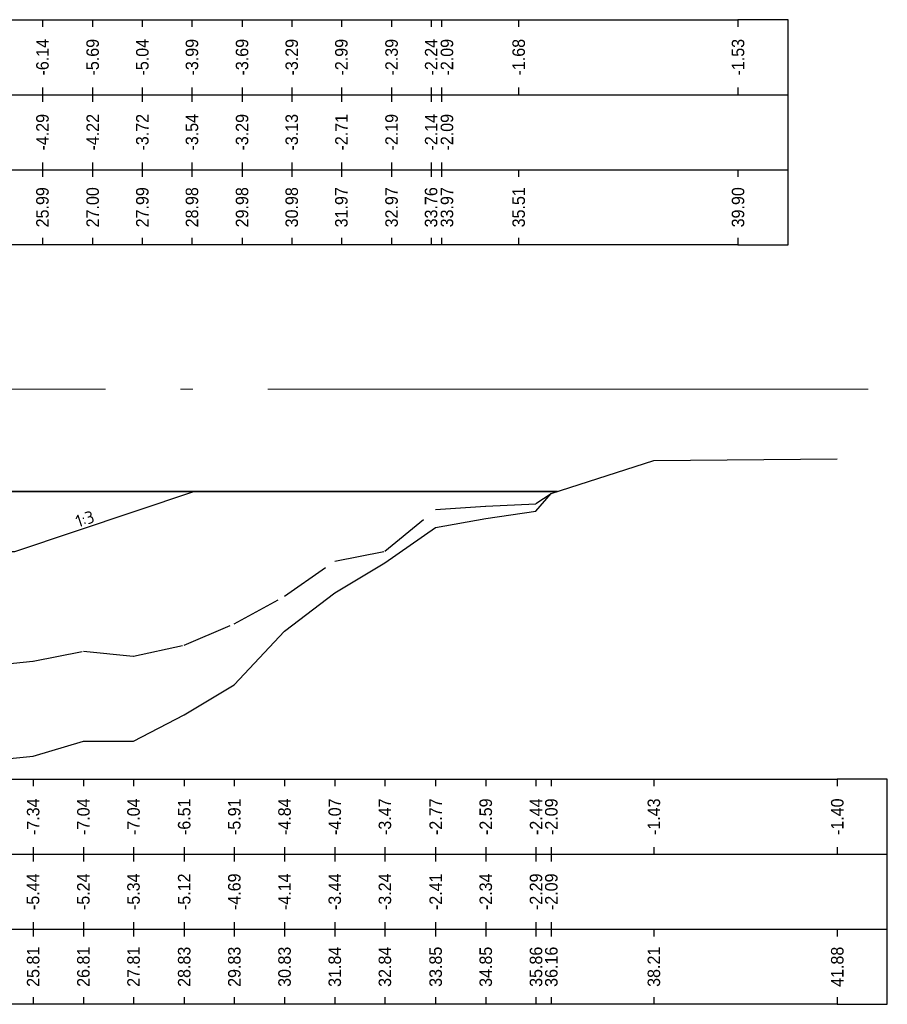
# Model space of a CAD drawing. Header units: metres. Extents: x 163463 to 198797, y 577287 to 592106.
# Tile 38 of 63: x 198213 to 198231, y 581764 to 581784. Entities that reach past the tile are written whole.
import ezdxf
from ezdxf.enums import TextEntityAlignment as Align

# ---------------------------------------------------------------- set-up
doc = ezdxf.new("R2010")
doc.units = ezdxf.units.M
doc.linetypes.add('AL-NAP_LIJN', pattern=[15.25, 12, -1.5, 0.25, -1.5])
doc.linetypes.add('MODDERLIJN', pattern=[2, 1, -1])
for name, color, linetype in [('0932-PRL_MODDERLIJN', 8, 'MODDERLIJN'), ('0950-PRL_MAAIVELD', 8, 'Continuous'), ('0971-PRO_BALKLIJN', 1, 'Continuous'), ('0973-PRO_PARAMETERS', 1, 'Continuous'), ('0974-PRO_AFSTAND', 1, 'Continuous'), ('0975-PRO_HOOGTE-MAAIVELD', 1, 'Continuous'), ('0976-PRO_HOOGTE-SLIBLAAG', 1, 'Continuous'), ('baggeroppervlak', 7, 'Continuous'), ('Legger', 2, 'Continuous')]:
    doc.layers.add(name, color=color, linetype=linetype)
doc.layers.add('N-WA-WH-GRONDWATERLIJN-G', color=150, linetype='AL-GRONDWATERLIJN', lineweight=35)
doc.layers.add('X-XX-AL-NAP-G', color=7, linetype='AL-NAP_LIJN', lineweight=18)
doc.styles.add('NLCS-ISO', font='NLCS-ISO.ttf')
doc.styles.add('StagCAD', font='txt', dxfattribs={"width": 0.96})
doc.linetypes.add('AL-GRONDWATERLIJN', pattern='A,6,[32,NLCS.SHX,S=1,R=0,X=0,Y=0],6', length=12)

msp = doc.modelspace()

# ---------------------------------------------------------------- linework, layer by layer
at = {"layer": '0932-PRL_MODDERLIJN'}
msp.add_lwpolyline([(198212.46, 581770.916), (198213.462, 581771.016), (198214.466, 581771.216), (198215.468, 581771.116), (198216.481, 581771.336), (198217.483, 581771.766), (198218.487, 581772.316), (198219.491, 581773.016), (198220.493, 581773.216), (198221.507, 581774.046), (198222.509, 581774.116), (198223.513, 581774.166), (198223.819, 581774.366)], dxfattribs=at)
at = {"layer": '0950-PRL_MAAIVELD'}
msp.add_lwpolyline([(198212.46, 581769.016), (198213.462, 581769.116), (198214.466, 581769.416), (198215.468, 581769.416), (198216.481, 581769.946), (198217.483, 581770.546), (198218.487, 581771.616), (198219.491, 581772.386), (198220.493, 581772.986), (198221.507, 581773.686), (198222.509, 581773.866), (198223.513, 581774.016), (198223.819, 581774.366), (198225.869, 581775.029), (198229.535, 581775.06)], dxfattribs=at)
at = {"layer": '0971-PRO_BALKLIJN'}
for points in [[(198187.656, 581782.341), (198227.551, 581782.341)], [(198227.551, 581782.341), (198228.551, 581782.341)], [(198187.656, 581780.841), (198227.551, 581780.841)], [(198227.551, 581780.841), (198228.551, 581780.841)], [(198187.656, 581767.157), (198229.535, 581767.157)], [(198229.535, 581767.157), (198230.535, 581767.157)], [(198187.656, 581765.657), (198229.535, 581765.657)], [(198229.535, 581765.657), (198230.535, 581765.657)]]:
    msp.add_lwpolyline(points, dxfattribs=at)
at = {"layer": '0973-PRO_PARAMETERS'}
for points in [[(198187.656, 581783.841), (198227.551, 581783.841)], [(198227.551, 581779.341), (198228.551, 581779.341), (198228.551, 581783.841), (198227.551, 581783.841)], [(198227.551, 581779.341), (198187.656, 581779.341)], [(198187.656, 581768.657), (198229.535, 581768.657)], [(198229.535, 581764.157), (198230.535, 581764.157), (198230.535, 581768.657), (198229.535, 581768.657)], [(198229.535, 581764.157), (198187.656, 581764.157)]]:
    msp.add_lwpolyline(points, dxfattribs=at)
at = {"layer": '0974-PRO_AFSTAND'}
for points in [[(198213.648, 581780.841), (198213.648, 581780.699)], [(198213.648, 581780.841), (198213.648, 581780.699)], [(198214.651, 581780.841), (198214.651, 581780.699)], [(198214.651, 581780.841), (198214.651, 581780.699)], [(198215.644, 581780.841), (198215.644, 581780.699)], [(198215.644, 581780.841), (198215.644, 581780.699)], [(198216.636, 581780.841), (198216.636, 581780.699)], [(198216.636, 581780.841), (198216.636, 581780.699)], [(198217.638, 581780.841), (198217.638, 581780.699)], [(198217.638, 581780.841), (198217.638, 581780.699)], [(198218.631, 581780.841), (198218.631, 581780.699)], [(198218.631, 581780.841), (198218.631, 581780.699)], [(198219.623, 581780.841), (198219.623, 581780.699)], [(198219.623, 581780.841), (198219.623, 581780.699)], [(198220.626, 581780.841), (198220.626, 581780.699)], [(198220.626, 581780.841), (198220.626, 581780.699)], [(198221.416, 581780.841), (198221.416, 581780.699)], [(198221.416, 581780.841), (198221.416, 581780.699)], [(198221.622, 581780.841), (198221.622, 581780.699)], [(198223.167, 581780.841), (198223.167, 581780.699)], [(198227.551, 581780.841), (198227.551, 581780.699)], [(198213.648, 581779.483), (198213.648, 581779.341)], [(198213.648, 581779.483), (198213.648, 581779.341)], [(198214.651, 581779.483), (198214.651, 581779.341)], [(198214.651, 581779.483), (198214.651, 581779.341)], [(198215.644, 581779.483), (198215.644, 581779.341)], [(198215.644, 581779.483), (198215.644, 581779.341)], [(198216.636, 581779.483), (198216.636, 581779.341)], [(198216.636, 581779.483), (198216.636, 581779.341)], [(198217.638, 581779.483), (198217.638, 581779.341)], [(198217.638, 581779.483), (198217.638, 581779.341)], [(198218.631, 581779.483), (198218.631, 581779.341)], [(198218.631, 581779.483), (198218.631, 581779.341)], [(198219.623, 581779.483), (198219.623, 581779.341)], [(198219.623, 581779.483), (198219.623, 581779.341)], [(198220.626, 581779.483), (198220.626, 581779.341)], [(198220.626, 581779.483), (198220.626, 581779.341)], [(198221.416, 581779.483), (198221.416, 581779.341)], [(198221.416, 581779.483), (198221.416, 581779.341)], [(198221.622, 581779.483), (198221.622, 581779.341)], [(198223.167, 581779.483), (198223.167, 581779.341)], [(198227.551, 581779.483), (198227.551, 581779.341)], [(198213.462, 581765.657), (198213.462, 581765.515)], [(198213.462, 581765.657), (198213.462, 581765.515)], [(198214.466, 581765.657), (198214.466, 581765.515)], [(198214.466, 581765.657), (198214.466, 581765.515)], [(198215.468, 581765.657), (198215.468, 581765.515)], [(198215.468, 581765.657), (198215.468, 581765.515)], [(198216.481, 581765.657), (198216.481, 581765.515)], [(198216.481, 581765.657), (198216.481, 581765.515)], [(198217.483, 581765.657), (198217.483, 581765.515)], [(198217.483, 581765.657), (198217.483, 581765.515)], [(198218.487, 581765.657), (198218.487, 581765.515)], [(198218.487, 581765.657), (198218.487, 581765.515)], [(198219.491, 581765.657), (198219.491, 581765.515)], [(198219.491, 581765.657), (198219.491, 581765.515)], [(198220.493, 581765.657), (198220.493, 581765.515)], [(198220.493, 581765.657), (198220.493, 581765.515)], [(198221.507, 581765.657), (198221.507, 581765.515)], [(198221.507, 581765.657), (198221.507, 581765.515)], [(198222.509, 581765.657), (198222.509, 581765.515)], [(198222.509, 581765.657), (198222.509, 581765.515)], [(198223.513, 581765.657), (198223.513, 581765.515)], [(198223.513, 581765.657), (198223.513, 581765.515)], [(198223.819, 581765.657), (198223.819, 581765.515)], [(198225.869, 581765.657), (198225.869, 581765.515)], [(198229.535, 581765.657), (198229.535, 581765.515)], [(198213.462, 581764.299), (198213.462, 581764.157)], [(198213.462, 581764.299), (198213.462, 581764.157)], [(198214.466, 581764.299), (198214.466, 581764.157)], [(198214.466, 581764.299), (198214.466, 581764.157)], [(198215.468, 581764.299), (198215.468, 581764.157)], [(198215.468, 581764.299), (198215.468, 581764.157)], [(198216.481, 581764.299), (198216.481, 581764.157)], [(198216.481, 581764.299), (198216.481, 581764.157)], [(198217.483, 581764.299), (198217.483, 581764.157)], [(198217.483, 581764.299), (198217.483, 581764.157)], [(198218.487, 581764.299), (198218.487, 581764.157)], [(198218.487, 581764.299), (198218.487, 581764.157)], [(198219.491, 581764.299), (198219.491, 581764.157)], [(198219.491, 581764.299), (198219.491, 581764.157)], [(198220.493, 581764.299), (198220.493, 581764.157)], [(198220.493, 581764.299), (198220.493, 581764.157)], [(198221.507, 581764.299), (198221.507, 581764.157)], [(198221.507, 581764.299), (198221.507, 581764.157)], [(198222.509, 581764.299), (198222.509, 581764.157)], [(198222.509, 581764.299), (198222.509, 581764.157)], [(198223.513, 581764.299), (198223.513, 581764.157)], [(198223.513, 581764.299), (198223.513, 581764.157)], [(198223.819, 581764.299), (198223.819, 581764.157)], [(198225.869, 581764.299), (198225.869, 581764.157)], [(198229.535, 581764.299), (198229.535, 581764.157)]]:
    msp.add_lwpolyline(points, dxfattribs=at)
at = {"layer": '0975-PRO_HOOGTE-MAAIVELD'}
for points in [[(198213.648, 581783.841), (198213.648, 581783.699)], [(198214.651, 581783.841), (198214.651, 581783.699)], [(198215.644, 581783.841), (198215.644, 581783.699)], [(198216.636, 581783.841), (198216.636, 581783.699)], [(198217.638, 581783.841), (198217.638, 581783.699)], [(198218.631, 581783.841), (198218.631, 581783.699)], [(198219.623, 581783.841), (198219.623, 581783.699)], [(198220.626, 581783.841), (198220.626, 581783.699)], [(198221.416, 581783.841), (198221.416, 581783.699)], [(198221.622, 581783.841), (198221.622, 581783.699)], [(198223.167, 581783.841), (198223.167, 581783.699)], [(198227.551, 581783.841), (198227.551, 581783.699)], [(198213.648, 581782.483), (198213.648, 581782.341)], [(198214.651, 581782.483), (198214.651, 581782.341)], [(198215.644, 581782.483), (198215.644, 581782.341)], [(198216.636, 581782.483), (198216.636, 581782.341)], [(198217.638, 581782.483), (198217.638, 581782.341)], [(198218.631, 581782.483), (198218.631, 581782.341)], [(198219.623, 581782.483), (198219.623, 581782.341)], [(198220.626, 581782.483), (198220.626, 581782.341)], [(198221.416, 581782.483), (198221.416, 581782.341)], [(198221.622, 581782.483), (198221.622, 581782.341)], [(198223.167, 581782.483), (198223.167, 581782.341)], [(198227.551, 581782.483), (198227.551, 581782.341)], [(198213.462, 581768.657), (198213.462, 581768.515)], [(198214.466, 581768.657), (198214.466, 581768.515)], [(198215.468, 581768.657), (198215.468, 581768.515)], [(198216.481, 581768.657), (198216.481, 581768.515)], [(198217.483, 581768.657), (198217.483, 581768.515)], [(198218.487, 581768.657), (198218.487, 581768.515)], [(198219.491, 581768.657), (198219.491, 581768.515)], [(198220.493, 581768.657), (198220.493, 581768.515)], [(198221.507, 581768.657), (198221.507, 581768.515)], [(198222.509, 581768.657), (198222.509, 581768.515)], [(198223.513, 581768.657), (198223.513, 581768.515)], [(198223.819, 581768.657), (198223.819, 581768.515)], [(198225.869, 581768.657), (198225.869, 581768.515)], [(198229.535, 581768.657), (198229.535, 581768.515)], [(198213.462, 581767.299), (198213.462, 581767.157)], [(198214.466, 581767.299), (198214.466, 581767.157)], [(198215.468, 581767.299), (198215.468, 581767.157)], [(198216.481, 581767.299), (198216.481, 581767.157)], [(198217.483, 581767.299), (198217.483, 581767.157)], [(198218.487, 581767.299), (198218.487, 581767.157)], [(198219.491, 581767.299), (198219.491, 581767.157)], [(198220.493, 581767.299), (198220.493, 581767.157)], [(198221.507, 581767.299), (198221.507, 581767.157)], [(198222.509, 581767.299), (198222.509, 581767.157)], [(198223.513, 581767.299), (198223.513, 581767.157)], [(198223.819, 581767.299), (198223.819, 581767.157)], [(198225.869, 581767.299), (198225.869, 581767.157)], [(198229.535, 581767.299), (198229.535, 581767.157)]]:
    msp.add_lwpolyline(points, dxfattribs=at)
at = {"layer": '0976-PRO_HOOGTE-SLIBLAAG'}
for points in [[(198213.648, 581782.341), (198213.648, 581782.199)], [(198214.651, 581782.341), (198214.651, 581782.199)], [(198215.644, 581782.341), (198215.644, 581782.199)], [(198216.636, 581782.341), (198216.636, 581782.199)], [(198217.638, 581782.341), (198217.638, 581782.199)], [(198218.631, 581782.341), (198218.631, 581782.199)], [(198219.623, 581782.341), (198219.623, 581782.199)], [(198220.626, 581782.341), (198220.626, 581782.199)], [(198221.416, 581782.341), (198221.416, 581782.199)], [(198221.622, 581782.341), (198221.622, 581782.199)], [(198213.648, 581780.983), (198213.648, 581780.841)], [(198214.651, 581780.983), (198214.651, 581780.841)], [(198215.644, 581780.983), (198215.644, 581780.841)], [(198216.636, 581780.983), (198216.636, 581780.841)], [(198217.638, 581780.983), (198217.638, 581780.841)], [(198218.631, 581780.983), (198218.631, 581780.841)], [(198219.623, 581780.983), (198219.623, 581780.841)], [(198220.626, 581780.983), (198220.626, 581780.841)], [(198221.416, 581780.983), (198221.416, 581780.841)], [(198221.622, 581780.983), (198221.622, 581780.841)], [(198213.462, 581767.157), (198213.462, 581767.015)], [(198214.466, 581767.157), (198214.466, 581767.015)], [(198215.468, 581767.157), (198215.468, 581767.015)], [(198216.481, 581767.157), (198216.481, 581767.015)], [(198217.483, 581767.157), (198217.483, 581767.015)], [(198218.487, 581767.157), (198218.487, 581767.015)], [(198219.491, 581767.157), (198219.491, 581767.015)], [(198220.493, 581767.157), (198220.493, 581767.015)], [(198221.507, 581767.157), (198221.507, 581767.015)], [(198222.509, 581767.157), (198222.509, 581767.015)], [(198223.513, 581767.157), (198223.513, 581767.015)], [(198223.819, 581767.157), (198223.819, 581767.015)], [(198213.462, 581765.799), (198213.462, 581765.657)], [(198214.466, 581765.799), (198214.466, 581765.657)], [(198215.468, 581765.799), (198215.468, 581765.657)], [(198216.481, 581765.799), (198216.481, 581765.657)], [(198217.483, 581765.799), (198217.483, 581765.657)], [(198218.487, 581765.799), (198218.487, 581765.657)], [(198219.491, 581765.799), (198219.491, 581765.657)], [(198220.493, 581765.799), (198220.493, 581765.657)], [(198221.507, 581765.799), (198221.507, 581765.657)], [(198222.509, 581765.799), (198222.509, 581765.657)], [(198223.513, 581765.799), (198223.513, 581765.657)], [(198223.819, 581765.799), (198223.819, 581765.657)]]:
    msp.add_lwpolyline(points, dxfattribs=at)
at = {"layer": 'Legger', "flags": 128}
msp.add_lwpolyline([(198216.687, 581774.406), (198213.087, 581773.206), (198206.287, 581773.206), (198202.687, 581774.406), (198206.287, 581773.206)], dxfattribs=at)
at = {"layer": 'N-WA-WH-GRONDWATERLIJN-G'}
msp.add_line((198193.265, 581774.406), (198223.943, 581774.406), dxfattribs=at)
at = {"layer": 'X-XX-AL-NAP-G'}
msp.add_line((198187.656, 581776.456), (198230.535, 581776.456), dxfattribs=at)

# ---------------------------------------------------------------- texts
at = {"layer": '0974-PRO_AFSTAND', "style": 'StagCAD', "width": 0.96}
for s, p in [('25.99', (198213.648, 581780.091)), ('25.99', (198213.648, 581780.091)), ('27.00', (198214.651, 581780.091)), ('27.00', (198214.651, 581780.091)), ('27.99', (198215.644, 581780.091)), ('27.99', (198215.644, 581780.091)), ('28.98', (198216.636, 581780.091)), ('28.98', (198216.636, 581780.091)), ('29.98', (198217.638, 581780.091)), ('29.98', (198217.638, 581780.091)), ('30.98', (198218.631, 581780.091)), ('30.98', (198218.631, 581780.091)), ('31.97', (198219.623, 581780.091)), ('31.97', (198219.623, 581780.091)), ('32.97', (198220.626, 581780.091)), ('32.97', (198220.626, 581780.091)), ('33.76', (198221.416, 581780.091)), ('33.76', (198221.416, 581780.091)), ('33.97', (198221.733, 581780.091)), ('35.51', (198223.167, 581780.091)), ('39.90', (198227.551, 581780.091)), ('25.81', (198213.462, 581764.907)), ('25.81', (198213.462, 581764.907)), ('26.81', (198214.466, 581764.907)), ('26.81', (198214.466, 581764.907)), ('27.81', (198215.468, 581764.907)), ('27.81', (198215.468, 581764.907)), ('28.83', (198216.481, 581764.907)), ('28.83', (198216.481, 581764.907)), ('29.83', (198217.483, 581764.907)), ('29.83', (198217.483, 581764.907)), ('30.83', (198218.487, 581764.907)), ('30.83', (198218.487, 581764.907)), ('31.84', (198219.491, 581764.907)), ('31.84', (198219.491, 581764.907)), ('32.84', (198220.493, 581764.907)), ('32.84', (198220.493, 581764.907)), ('33.85', (198221.507, 581764.907)), ('33.85', (198221.507, 581764.907)), ('34.85', (198222.509, 581764.907)), ('34.85', (198222.509, 581764.907)), ('35.86', (198223.513, 581764.907)), ('35.86', (198223.513, 581764.907)), ('36.16', (198223.819, 581764.907)), ('38.21', (198225.869, 581764.907)), ('41.88', (198229.535, 581764.907))]:
    msp.add_text(s, height=0.25, rotation=90, dxfattribs=at).set_placement(p, align=Align.MIDDLE)
at = {"layer": '0975-PRO_HOOGTE-MAAIVELD', "style": 'StagCAD', "width": 0.96}
for s, p in [('-6.14', (198213.648, 581783.091)), ('-5.69', (198214.651, 581783.091)), ('-5.04', (198215.644, 581783.091)), ('-3.99', (198216.636, 581783.091)), ('-3.69', (198217.638, 581783.091)), ('-3.29', (198218.631, 581783.091)), ('-2.99', (198219.623, 581783.091)), ('-2.39', (198220.626, 581783.091)), ('-2.24', (198221.416, 581783.091)), ('-2.09', (198221.733, 581783.091)), ('-1.68', (198223.167, 581783.091)), ('-1.53', (198227.551, 581783.091)), ('-7.34', (198213.462, 581767.907)), ('-7.04', (198214.466, 581767.907)), ('-7.04', (198215.468, 581767.907)), ('-6.51', (198216.481, 581767.907)), ('-5.91', (198217.483, 581767.907)), ('-4.84', (198218.487, 581767.907)), ('-4.07', (198219.491, 581767.907)), ('-3.47', (198220.493, 581767.907)), ('-2.77', (198221.507, 581767.907)), ('-2.59', (198222.509, 581767.907)), ('-2.44', (198223.513, 581767.907)), ('-2.09', (198223.819, 581767.907)), ('-1.43', (198225.869, 581767.907)), ('-1.40', (198229.535, 581767.907))]:
    msp.add_text(s, height=0.25, rotation=90, dxfattribs=at).set_placement(p, align=Align.MIDDLE)
at = {"layer": '0976-PRO_HOOGTE-SLIBLAAG', "style": 'StagCAD', "width": 0.96}
for s, p in [('-4.29', (198213.648, 581781.591)), ('-4.22', (198214.651, 581781.591)), ('-3.72', (198215.644, 581781.591)), ('-3.54', (198216.636, 581781.591)), ('-3.29', (198217.638, 581781.591)), ('-3.13', (198218.631, 581781.591)), ('-2.71', (198219.623, 581781.591)), ('-2.19', (198220.626, 581781.591)), ('-2.14', (198221.416, 581781.591)), ('-2.09', (198221.733, 581781.591)), ('-5.44', (198213.462, 581766.407)), ('-5.24', (198214.466, 581766.407)), ('-5.34', (198215.468, 581766.407)), ('-5.12', (198216.481, 581766.407)), ('-4.69', (198217.483, 581766.407)), ('-4.14', (198218.487, 581766.407)), ('-3.44', (198219.491, 581766.407)), ('-3.24', (198220.493, 581766.407)), ('-2.41', (198221.507, 581766.407)), ('-2.34', (198222.509, 581766.407)), ('-2.29', (198223.513, 581766.407)), ('-2.09', (198223.819, 581766.407))]:
    msp.add_text(s, height=0.25, rotation=90, dxfattribs=at).set_placement(p, align=Align.MIDDLE)

# ---------------------------------------------------------------- next in the draw order: texts
at = {"layer": 'baggeroppervlak', "insert": (198214.537, 581773.742), "char_height": 0.25, "width": 0.43481, "attachment_point": 8, "rotation": 18.4349, "style": 'NLCS-ISO', "bg_fill": 3, "box_fill_scale": 1.1, "bg_fill_color": 256, "bg_fill_transparency": 0}
msp.add_mtext('1:3', dxfattribs=at)

doc.saveas('drawing.dxf')
